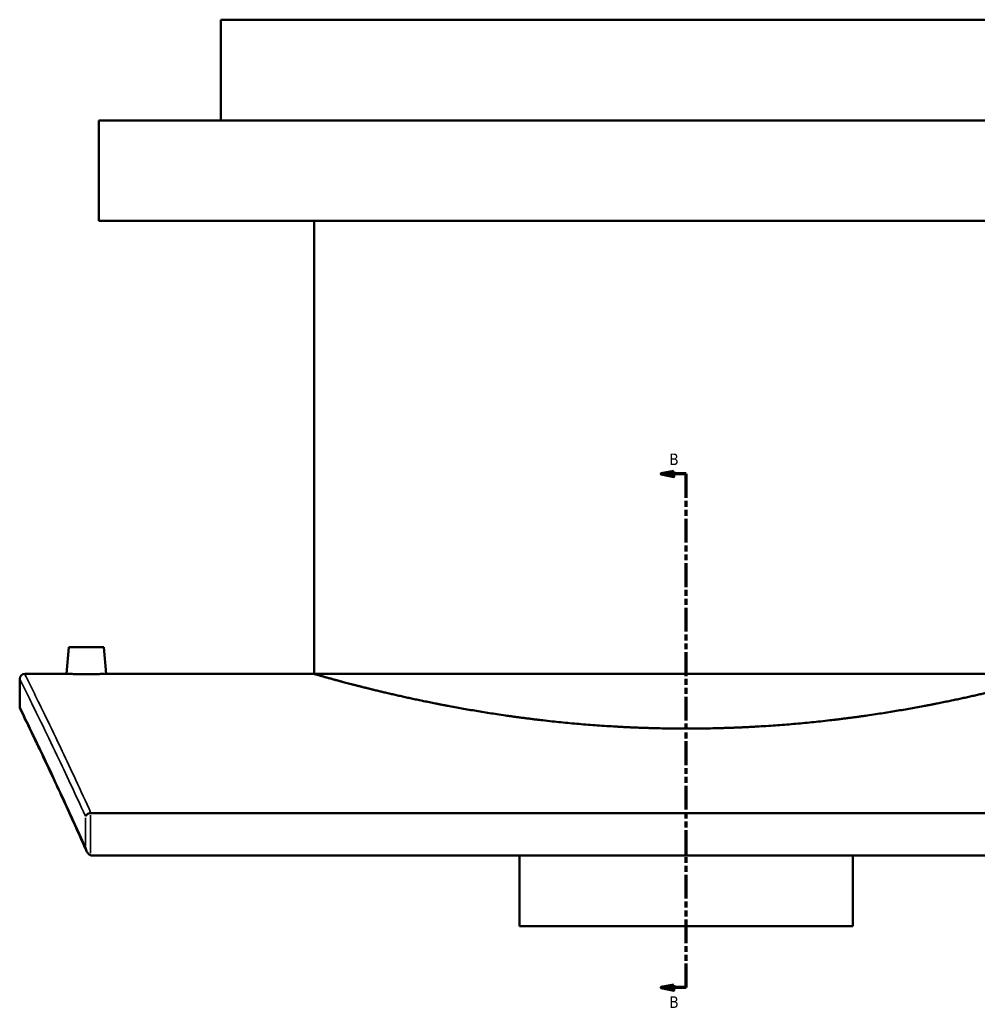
# Model space of a CAD drawing. Header units: millimetres. Extents: x -634 to 1183, y -305 to 935.
# Tile 1 of 12: x -634 to -253, y 79 to 470. Entities that reach past the tile are written whole.
import ezdxf

# ---------------------------------------------------------------- set-up
doc = ezdxf.new("R2010")
doc.units = ezdxf.units.MM
doc.linetypes.add('DOUBLE_DASH_CHAIN', pattern=[1.2403, 0.6614, -0.0827, 0.1654, -0.0827, 0.1654, -0.0827])
for name, color, linetype, lineweight in [('Section Line (ANSI)', 7, 'DOUBLE_DASH_CHAIN', 70), ('Visible (ANSI)', 7, 'Continuous', 50), ('Visible Narrow (ANSI)', 7, 'Continuous', 35)]:
    doc.layers.add(name, color=color, linetype=linetype, lineweight=lineweight)
doc.styles.add('Label Text (ANSI)', font='tahoma.ttf')

# ---------------------------------------------------------------- blocks, each defined once
blk = doc.blocks.new('2dTransSection0')
at = {"layer": 'Section Line (ANSI)', "linetype": 'Continuous'}
for p, q in [((-374.1038376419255, 290.9219901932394), (-379.1038376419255, 289.9219901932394)), ((-374.1038376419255, 289.9219901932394), (-379.1038376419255, 289.9219901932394)), ((-379.1038376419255, 289.9219901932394), (-374.1038376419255, 288.9219901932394)), ((-374.1038376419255, 288.9219901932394), (-374.1038376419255, 290.9219901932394)), ((-369.1038376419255, 289.9219901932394), (-374.1038376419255, 289.9219901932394)), ((-369.1038376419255, 280.3333150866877), (-369.1038376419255, 289.9219901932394)), ((-369.1038376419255, 85.7578889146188), (-369.1038376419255, 95.34656402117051)), ((-374.1038376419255, 86.7578889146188), (-379.1038376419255, 85.7578889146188)), ((-374.1038376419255, 84.75788891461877), (-374.1038376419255, 86.7578889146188)), ((-374.1038376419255, 85.7578889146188), (-379.1038376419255, 85.7578889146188)), ((-379.1038376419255, 85.7578889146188), (-374.1038376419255, 84.75788891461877)), ((-369.1038376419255, 85.7578889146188), (-374.1038376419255, 85.7578889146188))]:
    blk.add_line(p, q, dxfattribs=at)
at = {"layer": 'Section Line (ANSI)', "linetype": 'DOUBLE_DASH_CHAIN', "ltscale": 14.26161003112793}
blk.add_line((-369.1038376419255, 85.7578889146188), (-369.1038376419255, 289.9219901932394), dxfattribs=at)
at = {"layer": 'Section Line (ANSI)', "linetype": 'Continuous', "flags": 128}
for points in [[(-374.1038376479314, 290.9219901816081), (-379.1038373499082, 289.9219902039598), (-374.1038376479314, 288.9219901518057), (-374.1038376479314, 290.9219901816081)], [(-374.1038376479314, 86.75789287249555), (-379.1038373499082, 85.75788905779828), (-374.1038376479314, 84.75788524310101), (-374.1038376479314, 86.75789287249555)]]:
    blk.add_lwpolyline(points, dxfattribs=at)
at = {"layer": 'Section Line (ANSI)'}
for points in [[(-374.1038376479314, 290.9219901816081), (-379.1038373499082, 289.9219902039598), (-374.1038376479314, 288.9219901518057), (-374.1038376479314, 290.9219901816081)], [(-374.1038376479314, 86.75789287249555), (-379.1038373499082, 85.75788905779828), (-374.1038376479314, 84.75788524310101), (-374.1038376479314, 86.75789287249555)]]:
    blk.add_solid(points, dxfattribs=at)
at = {"layer": 'Section Line (ANSI)', "char_height": 4.571999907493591, "attachment_point": 7, "style": 'Label Text (ANSI)'}
for insert in [(-375.851660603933, 293.4219901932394), (-375.8516606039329, 77.68588900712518)]:
    blk.add_mtext('B', dxfattribs=dict(at, insert=insert))

msp = doc.modelspace()

# ---------------------------------------------------------------- linework, layer by layer
at = {"layer": 'Visible (ANSI)'}
for p, q in [((-184.1038376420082, 470.4146411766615), (-554.103837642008, 470.4146411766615)), ((-554.1038376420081, 430.4146411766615), (-554.1038376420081, 470.4146411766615)), ((-135.6038376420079, 430.4146411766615), (-602.6038376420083, 430.4146411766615)), ((-602.6038376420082, 390.4146411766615), (-602.6038376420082, 430.4146411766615)), ((-135.6038376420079, 390.4146411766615), (-602.6038376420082, 390.4146411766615)), ((-517.1038376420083, 210.4146411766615), (-517.1038376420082, 390.4146411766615)), ((-614.6038376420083, 221.0146411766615), (-615.5312174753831, 210.4146411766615)), ((-600.6038376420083, 221.0146411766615), (-614.6038376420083, 221.0146411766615)), ((-600.6038376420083, 221.0146411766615), (-599.6764578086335, 210.4146411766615)), ((-634.1038376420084, 197.4146411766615), (-634.1038376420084, 208.4146411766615)), ((-632.1038376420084, 210.4146411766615), (-615.5312174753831, 210.4146411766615)), ((-599.6764578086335, 210.4146411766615), (-517.1038376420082, 210.4146411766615)), ((-132.4481894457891, 155.0973143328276), (-605.7594858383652, 155.0973143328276)), ((-605.3352531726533, 138.2274232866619), (-132.8724221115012, 138.2274232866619)), ((-435.3538376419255, 110.1617295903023), (-435.3538376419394, 138.2274232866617)), ((-302.8538376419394, 138.2274232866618), (-302.8538376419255, 110.1617295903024)), ((-435.3538376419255, 110.1617295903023), (-302.8538376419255, 110.1617295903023))]:
    msp.add_line(p, q, dxfattribs=at)
for centre, start, end in [((-632.1038376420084, 208.4146411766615), 90, 180), ((-632.1038376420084, 197.4146411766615), 180, 206.0154420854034)]:
    msp.add_arc(centre, 2, start, end, dxfattribs=at)
for points, knots in [([(-599.6764578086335, 210.4146411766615), (-599.6764578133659, 210.4146411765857), (-599.8752240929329, 210.4114569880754), (-600.683770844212, 210.3999421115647), (-601.293554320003, 210.391776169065), (-602.7009272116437, 210.3764329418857), (-603.5923848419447, 210.3682604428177), (-605.5459343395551, 210.3567322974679), (-606.6080291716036, 210.3535422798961), (-607.6038376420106, 210.3535422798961), (-608.5996461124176, 210.3535422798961), (-609.6617409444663, 210.3567322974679), (-611.615290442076, 210.3682604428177), (-612.5067480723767, 210.3764329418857), (-613.9141209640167, 210.391776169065), (-614.523904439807, 210.3999421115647), (-615.3324511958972, 210.4114569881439), (-615.5312174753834, 210.4146411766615), (-615.5312174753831, 210.4146411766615)], [3.58463524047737, 3.58463524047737, 3.58463524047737, 3.58463524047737, 3.883331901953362, 3.883331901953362, 4.182028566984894, 4.182028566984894, 4.480771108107, 4.480771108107, 4.779513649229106, 4.779513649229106, 4.779513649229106, 5.078256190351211, 5.078256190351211, 5.376998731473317, 5.376998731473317, 5.67569539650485, 5.67569539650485, 5.974392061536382, 5.974392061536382, 5.974392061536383, 5.974392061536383]), ([(-221.103837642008, 210.4146411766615), (-221.1038376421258, 210.4146411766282), (-222.0037149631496, 210.1535785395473), (-225.7752182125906, 209.0884877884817), (-228.6458621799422, 208.2851343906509), (-236.2144802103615, 206.2642095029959), (-240.9184657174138, 205.04664851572), (-251.7670057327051, 202.4266976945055), (-257.9123414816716, 201.0267685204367), (-270.9933553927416, 198.3119675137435), (-278.3848110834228, 196.9002663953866), (-294.494661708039, 194.237675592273), (-303.2129309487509, 192.9895098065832), (-321.4277856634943, 190.9064642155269), (-330.9398874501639, 190.0720879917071), (-350.1028314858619, 188.9635656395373), (-359.7539303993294, 188.6904261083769), (-378.4537448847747, 188.6904261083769), (-388.1048437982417, 188.9635656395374), (-407.2677878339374, 190.0720879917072), (-416.7798896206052, 190.9064642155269), (-434.9947443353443, 192.9895098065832), (-443.7130135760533, 194.237675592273), (-459.8228642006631, 196.9002663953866), (-467.2143198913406, 198.3119675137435), (-480.2953338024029, 201.0267685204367), (-486.440669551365, 202.4266976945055), (-497.2892095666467, 205.04664851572), (-501.9931950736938, 206.2642095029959), (-509.5618131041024, 208.2851343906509), (-512.4324570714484, 209.0884877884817), (-516.2039603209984, 210.1535785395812), (-517.103837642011, 210.4146411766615), (-517.1038376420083, 210.4146411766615)], [22.4369835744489, 22.4369835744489, 22.43698357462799, 22.43698357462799, 25.24125729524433, 25.24125729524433, 28.04553101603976, 28.04553101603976, 30.84980473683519, 30.84980473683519, 33.65407845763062, 33.65407845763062, 36.45905063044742, 36.45905063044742, 39.26402280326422, 39.26402280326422, 42.06899497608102, 42.06899497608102, 44.87396714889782, 44.87396714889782, 47.67893932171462, 47.67893932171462, 50.48391149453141, 50.48391149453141, 53.28888366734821, 53.28888366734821, 56.09385584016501, 56.09385584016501, 58.89812956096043, 58.89812956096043, 61.70240328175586, 61.70240328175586, 64.5066770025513, 64.5066770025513, 67.31095072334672, 67.31095072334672, 67.31095072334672, 67.31095072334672]), ([(-607.5436164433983, 140.0436550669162), (-609.1641892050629, 143.6896455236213), (-610.7293898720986, 147.1751544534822), (-613.735814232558, 153.8147692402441), (-615.1770089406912, 156.9688132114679), (-617.9226249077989, 162.9345767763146), (-619.2270262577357, 165.746259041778), (-621.6875349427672, 171.0176142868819), (-622.8436591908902, 173.477327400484), (-624.9972597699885, 178.0358938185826), (-625.9947277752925, 180.134732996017), (-627.8217383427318, 183.9632373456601), (-628.6512733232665, 185.6928903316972), (-630.1345086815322, 188.7757534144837), (-630.7882029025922, 190.1289541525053), (-631.9134245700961, 192.453015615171), (-632.3849477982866, 193.4238704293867), (-633.141229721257, 194.978945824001), (-633.4259863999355, 195.5631641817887), (-633.8059661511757, 196.3423978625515), (-633.9011893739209, 196.5374144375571), (-633.9011893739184, 196.5374144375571)], [1.890698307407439, 1.890698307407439, 1.890698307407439, 1.890698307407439, 4.315175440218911, 4.315175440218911, 6.739652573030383, 6.739652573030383, 9.164129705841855, 9.164129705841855, 11.58860683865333, 11.58860683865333, 14.0130839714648, 14.0130839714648, 16.43756110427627, 16.43756110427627, 18.86203823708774, 18.86203823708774, 21.28651536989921, 21.28651536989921, 23.71099250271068, 23.71099250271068, 26.13546963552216, 26.13546963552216, 26.13546963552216, 26.13546963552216]), ([(-606.0123172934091, 155.0798479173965), (-606.2422693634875, 155.0477444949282), (-606.4656099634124, 154.9925563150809), (-606.9120795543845, 154.8353175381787), (-607.1254852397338, 154.7295076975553), (-607.4726112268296, 154.5020711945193), (-607.6108506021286, 154.3833969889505), (-607.8314186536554, 154.1330422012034), (-607.9121535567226, 154.0011261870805), (-607.9606348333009, 153.8678810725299), (-607.9611103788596, 153.8665651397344), (-607.9615826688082, 153.8652492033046)], [-0.2977542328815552, -0.2977542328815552, -0.2977542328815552, -0.2977542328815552, -0.2277575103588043, -0.2277575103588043, -0.1476548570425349, -0.1476548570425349, -0.07479828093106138, -0.07479828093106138, 0, 0, 0.0007460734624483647, 0.0007460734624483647, 0.0007460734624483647, 0.0007460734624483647]), ([(-607.9615826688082, 141.5222066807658), (-607.961110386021, 141.5187881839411), (-607.9606348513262, 141.5153696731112), (-607.9010566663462, 141.0899827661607), (-607.79126451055, 140.6595896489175), (-607.4715761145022, 139.8477286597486), (-607.27188797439, 139.4851143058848), (-606.8827079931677, 138.9715625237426), (-606.6914779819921, 138.7672025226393), (-606.3312293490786, 138.5002515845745), (-606.1774996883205, 138.4113071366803), (-606.0123172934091, 138.3505949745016)], [-0.381784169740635, -0.381784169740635, -0.381784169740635, -0.381784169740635, -0.3807826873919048, -0.3807826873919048, -0.2571634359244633, -0.2571634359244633, -0.136650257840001, -0.136650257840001, -0.05279590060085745, -0.05279590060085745, 0, 0, 0, 0])]:
    msp.add_open_spline(points, degree=3, knots=knots, dxfattribs=at)
for points in [[(-606.0123172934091, 155.0798479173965), (-605.9288300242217, 155.0915035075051), (-605.8443802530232, 155.0973143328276), (-605.7594858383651, 155.0973143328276)], [(-605.3352531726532, 138.2274232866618), (-605.5665072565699, 138.2274232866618), (-605.7951471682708, 138.2707749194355), (-606.0123172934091, 138.3505949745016)]]:
    msp.add_open_spline(points, degree=3, dxfattribs=at)
at = {"layer": 'Visible Narrow (ANSI)'}
for p, q in [((-607.9615826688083, 153.2480970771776), (-607.9615826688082, 142.1393588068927)), ((-606.0123172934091, 139.1870576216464), (-606.0123172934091, 154.2433852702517))]:
    msp.add_line(p, q, dxfattribs=at)
for points, knots in [([(-634.1038376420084, 208.4146411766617), (-634.1038376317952, 208.4146411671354), (-632.7905665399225, 205.8012758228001), (-627.7011527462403, 195.4991648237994), (-623.9285244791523, 187.8156759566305), (-615.8618210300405, 170.8980963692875), (-612.0985411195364, 162.8936503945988), (-607.9615826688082, 153.8652492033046)], [30.3348874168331, 30.3348874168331, 30.3348874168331, 30.3348874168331, 39.28183790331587, 39.28183790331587, 48.22878675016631, 48.22878675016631, 54.39031022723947, 54.39031022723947, 54.39031022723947, 54.39031022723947]), ([(-605.7594858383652, 155.0973143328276), (-609.9879562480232, 164.3882883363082), (-613.8303197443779, 172.6107007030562), (-621.948271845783, 189.7353681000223), (-625.7135785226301, 197.4488120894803), (-630.7931152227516, 207.791087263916), (-632.1038376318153, 210.4146411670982), (-632.1038376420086, 210.4146411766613)], [-54.51586088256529, -54.51586088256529, -54.51586088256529, -54.51586088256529, -48.22878675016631, -48.22878675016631, -39.28183790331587, -39.28183790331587, -30.33488741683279, -30.33488741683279, -30.33488741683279, -30.33488741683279]), ([(-607.9615826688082, 141.5222066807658), (-612.310933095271, 151.2767525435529), (-616.254023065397, 159.8668902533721), (-624.2791679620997, 177.0843647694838), (-627.9216018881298, 184.6682781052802), (-632.835583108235, 194.8358797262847), (-634.1038376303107, 197.4146411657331), (-634.1038376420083, 197.4146411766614)], [2.038587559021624, 2.038587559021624, 2.038587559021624, 2.038587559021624, 8.551414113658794, 8.551414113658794, 17.34344130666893, 17.34344130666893, 26.13546963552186, 26.13546963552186, 26.13546963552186, 26.13546963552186])]:
    msp.add_open_spline(points, degree=3, knots=knots, dxfattribs=at)

# ---------------------------------------------------------------- block references
at = {"layer": 'Section Line (ANSI)'}
msp.add_blockref('2dTransSection0', (0, 0), dxfattribs=at)

doc.saveas('drawing.dxf')
